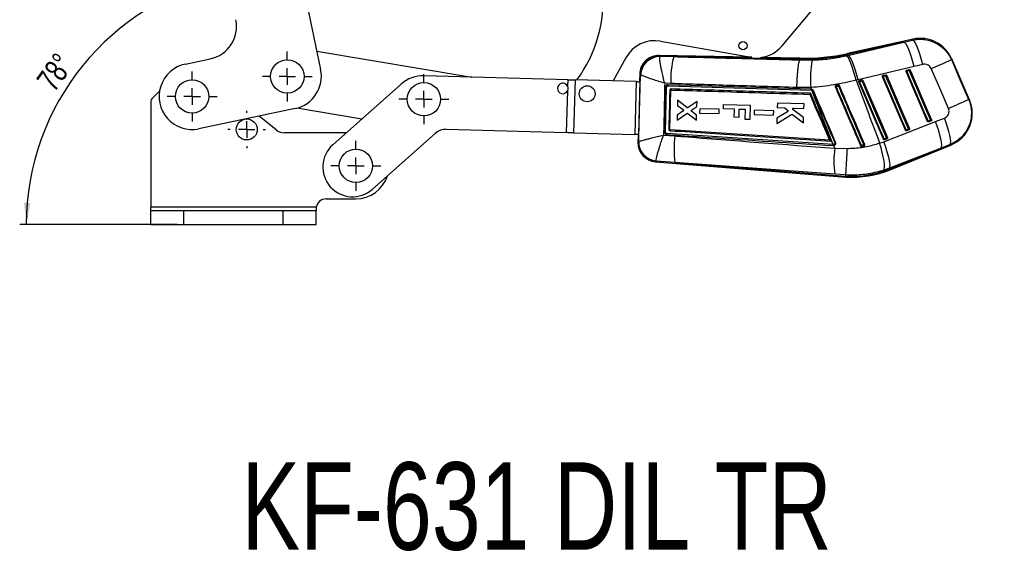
# Model space of a CAD drawing. Header units: millimetres. Extents: x 43 to 401, y 20 to 284.
# Tile 17 of 20: x 253 to 401, y 68 to 149. Entities that reach past the tile are written whole.
import ezdxf

# ---------------------------------------------------------------- set-up
doc = ezdxf.new("R2010")
doc.units = ezdxf.units.MM
doc.layers.add('FORMATO', color=179, linetype='Continuous')
doc.styles.add('SLDTEXTSTYLE0', font='TXT', dxfattribs={"width": 0.75})
doc.dimstyles.new('SLDDIMSTYLE5', dxfattribs={"dimtxt": 3.5, "dimasz": 3.302, "dimexe": 0, "dimexo": 0.0625, "dimgap": 0.875, "dimtad": 1, "dimdec": 4, "dimlfac": 2, "dimzin": 12, "dimdsep": 46, "dimtxsty": 'SLDTEXTSTYLE0', "dimsah": 1, "dimcen": 0.09, "dimadec": 0, "dimazin": 3, "dimtfac": 1, "dimtdec": 0, "dimtofl": 0, "dimtmove": 0, "dimatfit": 3, "dimfxl": 0, "dimfrac": 2, "dimtolj": 1, "dimtzin": 12, "dimarcsym": 0})

# ---------------------------------------------------------------- blocks, each defined once
blk = doc.blocks.new('_D_11')
at = {"layer": 'FORMATO'}
blk.add_line((276.43, 117.74), (252.61, 117.74), dxfattribs=at)
blk.add_arc((291.79, 117.74), 38.18, 101.8498, 180, dxfattribs=at)
for points in [[(283.95, 155.11), (280.63, 154.78), (280.88, 153.8)], [(253.61, 117.74), (254.26, 121.02), (253.25, 121.06)]]:
    blk.add_solid(points, dxfattribs=at)
at = {"layer": 'FORMATO', "insert": (254.98, 139.65), "char_height": 3.5, "attachment_point": 1, "rotation": 54.5287, "style": 'SLDTEXTSTYLE0'}
blk.add_mtext('78°', dxfattribs=at)
blk = doc.blocks.new('SW_CENTERMARKSYMBOL_8')
at = {"layer": 'FORMATO', "color": 0}
for p, q in [((0, 2.5), (0, 2.8375)), ((-2.5, 0), (-2.8375, 0)), ((0, 0), (-1.25, 0)), ((0, 0), (0, 1.25)), ((0, 0), (0, -1.25)), ((0, 0), (1.25, 0)), ((2.5, 0), (2.8375, 0)), ((0, -2.5), (0, -2.8375))]:
    blk.add_line(p, q, dxfattribs=at)
blk = doc.blocks.new('SW_CENTERMARKSYMBOL_9')
at = {"layer": 'FORMATO', "color": 0}
for p, q in [((0, 2.5), (0, 3.775)), ((-2.5, 0), (-3.775, 0)), ((0, 0), (-1.25, 0)), ((0, 0), (0, 1.25)), ((0, 0), (0, -1.25)), ((0, 0), (1.25, 0)), ((2.5, 0), (3.775, 0)), ((0, -2.5), (0, -3.775))]:
    blk.add_line(p, q, dxfattribs=at)
blk = doc.blocks.new('SW_CENTERMARKSYMBOL_10')
at = {"layer": 'FORMATO', "color": 0}
for p, q in [((0, 2.5), (0, 3.775)), ((-2.5, 0), (-3.775, 0)), ((0, 0), (-1.25, 0)), ((0, 0), (0, 1.25)), ((0, 0), (0, -1.25)), ((0, 0), (1.25, 0)), ((2.5, 0), (3.775, 0)), ((0, -2.5), (0, -3.775))]:
    blk.add_line(p, q, dxfattribs=at)
blk = doc.blocks.new('SW_CENTERMARKSYMBOL_11')
at = {"layer": 'FORMATO', "color": 0}
for p, q in [((0, 2.5), (0, 3.775)), ((-2.5, 0), (-3.775, 0)), ((0, 0), (-1.25, 0)), ((0, 0), (0, 1.25)), ((0, 0), (0, -1.25)), ((0, 0), (1.25, 0)), ((2.5, 0), (3.775, 0)), ((0, -2.5), (0, -3.775))]:
    blk.add_line(p, q, dxfattribs=at)
blk = doc.blocks.new('SW_CENTERMARKSYMBOL_12')
at = {"layer": 'FORMATO', "color": 0}
for p, q in [((0, 2.5), (0, 3.775)), ((-2.5, 0), (-3.775, 0)), ((0, 0), (-1.25, 0)), ((0, 0), (0, 1.25)), ((0, 0), (0, -1.25)), ((0, 0), (1.25, 0)), ((2.5, 0), (3.775, 0)), ((0, -2.5), (0, -3.775))]:
    blk.add_line(p, q, dxfattribs=at)

msp = doc.modelspace()

# ---------------------------------------------------------------- linework, layer by layer
at = {"color": 7, "linetype": 'Continuous', "lineweight": 25}
for p, q in [((289.3288, 183.050365), (298.107341, 141.21139)), ((367.860133, 144.773943), (373.432534, 151.4033)), ((349.497134, 145.489144), (363.160203, 143.067877)), ((387.647892, 145.792788), (377.746703, 143.612161)), ((386.271144, 145.350757), (377.775858, 143.479765)), ((377.804982, 143.347529), (386.271144, 145.350757)), ((386.271144, 145.350757), (387.594575, 145.665631)), ((297.528263, 143.971305), (320.973853, 140.056799)), ((344.245835, 142.97953), (342.310472, 139.468444)), ((363.160195, 143.067878), (349.28404, 143.329353)), ((349.389101, 143.20955), (349.37186, 143.15684)), ((349.389101, 143.20955), (351.471776, 143.152534)), ((370.541314, 142.793198), (351.471776, 143.152534)), ((363.270106, 143.04966), (363.160203, 143.067877)), ((370.544458, 142.928733), (364.71905, 143.038504)), ((377.542863, 143.286174), (377.804982, 143.347529)), ((377.775858, 143.479765), (377.804982, 143.347529)), ((277.653626, 142.028719), (281.42158, 142.819302)), ((370.537805, 142.64763), (370.537939, 142.647891)), ((370.541314, 142.793198), (370.537939, 142.647891)), ((370.537939, 142.647891), (372.406425, 142.638642)), ((387.810516, 141.661102), (379.344212, 139.654998)), ((389.13461, 141.974263), (387.810516, 141.661102)), ((396.178576, 136.637296), (393.511297, 142.794975)), ((335.456768, 139.657434), (313.729106, 140.256571)), ((346.337887, 140.516853), (346.310588, 139.526833)), ((346.462855, 140.390799), (346.452689, 140.40635)), ((386.514085, 132.010759), (383.027414, 140.119402)), ((383.100042, 140.316142), (383.133466, 140.327854)), ((383.133466, 140.327854), (383.485118, 140.405302)), ((383.14219, 140.16986), (383.493843, 140.247304)), ((389.842795, 133.365375), (386.600258, 140.90628)), ((386.672648, 141.102903), (386.706295, 141.114729)), ((386.706295, 141.114729), (387.057947, 141.192177)), ((386.715027, 140.95669), (387.066679, 141.034132)), ((299.945148, 129.824636), (310.270736, 138.996648)), ((335.456768, 139.657434), (335.429898, 138.682919)), ((336.556332, 139.627113), (336.335818, 131.630153)), ((345.818663, 139.371706), (336.556332, 139.627113)), ((345.818663, 139.371706), (345.598148, 131.374746)), ((346.374939, 139.525188), (346.145122, 131.190886)), ((346.368445, 139.356546), (346.147931, 131.359586)), ((346.370286, 139.356495), (346.368445, 139.356546)), ((346.369645, 139.376284), (346.369101, 139.356528)), ((346.369645, 139.376284), (346.37083, 139.376242)), ((351.034494, 139.082522), (350.112329, 139.113846)), ((350.242796, 131.748089), (350.40647, 138.522216)), ((350.646192, 138.908463), (350.626687, 138.908569)), ((372.275809, 138.228447), (350.646356, 138.908459)), ((350.655007, 138.75715), (372.284154, 138.080896)), ((372.19649, 138.472649), (370.093586, 138.486931)), ((372.293378, 138.227462), (372.19649, 138.472649)), ((375.997762, 138.804923), (375.963049, 138.794351)), ((379.344212, 139.654998), (379.046561, 139.585926)), ((383.185366, 130.656144), (379.454578, 139.332523)), ((379.52737, 139.529343), (379.560629, 139.540979)), ((379.560629, 139.540979), (379.912289, 139.618427)), ((379.569346, 139.383015), (379.920999, 139.46046)), ((273.740803, 137.910399), (272.732792, 136.929744)), ((335.409833, 137.955327), (335.236253, 131.660474)), ((350.87532, 132.174983), (351.015637, 138.041594)), ((351.07656, 138.107705), (351.086559, 138.108143)), ((372.293378, 138.227462), (372.275809, 138.228447)), ((372.284154, 138.080896), (372.357728, 138.064608)), ((272.430104, 136.212977), (272.430104, 120.364772)), ((352.070572, 136.550236), (352.049465, 135.782483)), ((352.049465, 135.782483), (352.879467, 135.135502)), ((353.472436, 135.443478), (352.070572, 136.550236)), ((355.001295, 136.37909), (353.636364, 135.438155)), ((354.214, 135.08501), (354.98059, 135.625685)), ((354.98059, 135.625685), (355.001295, 136.37909)), ((358.986954, 135.245362), (359.005878, 135.931816)), ((359.005878, 135.931816), (363.039503, 135.820589)), ((363.039503, 135.820589), (362.979645, 133.649882)), ((367.139304, 136.129134), (367.120432, 135.442679)), ((367.120432, 135.442679), (368.17752, 135.413445)), ((371.172877, 136.017517), (367.139304, 136.129134)), ((371.15402, 135.331114), (371.172877, 136.017517)), ((294.240624, 135.291213), (279.707086, 132.241825)), ((291.377138, 132.075398), (288.793815, 134.148378)), ((304.321932, 133.712445), (294.498684, 135.352548)), ((351.987215, 133.518323), (353.463443, 134.556848)), ((352.009157, 134.316409), (351.987215, 133.518323)), ((352.872925, 134.911813), (352.009157, 134.316409)), ((353.627401, 134.552877), (354.92334, 133.54268)), ((354.94362, 134.280615), (354.207302, 134.863318)), ((354.92334, 133.54268), (354.94362, 134.280615)), ((355.411748, 135.273261), (355.393702, 134.616942)), ((355.393702, 134.616942), (358.326899, 134.535844)), ((358.34493, 135.192116), (355.411748, 135.273261)), ((358.326899, 134.535844), (358.34493, 135.192116)), ((360.665145, 135.199086), (358.986954, 135.245362)), ((360.631461, 133.977506), (360.665145, 135.199086)), ((361.302736, 133.958996), (360.631461, 133.977506)), ((361.336427, 135.180576), (361.302736, 133.958996)), ((362.34075, 135.152882), (361.336427, 135.180576)), ((362.299824, 133.668628), (362.34075, 135.152882)), ((363.658639, 135.045858), (363.640594, 134.389545)), ((363.640594, 134.389545), (366.573753, 134.308434)), ((366.591784, 134.964705), (363.658639, 135.045858)), ((366.573753, 134.308434), (366.591784, 134.964705)), ((367.053734, 133.016297), (369.288916, 134.405145)), ((368.683765, 134.817933), (367.076138, 133.831316)), ((368.257823, 135.384802), (368.696275, 135.046167)), ((369.445013, 134.397896), (371.094035, 133.147811)), ((371.11556, 133.931136), (369.518066, 135.124856)), ((369.60485, 135.373967), (371.15402, 135.331114)), ((362.979645, 133.649882), (362.299824, 133.668628)), ((367.076138, 133.831316), (367.053734, 133.016297)), ((371.094035, 133.147811), (371.11556, 133.931136)), ((383.22326, 130.291732), (391.042071, 133.334503)), ((390.285315, 133.54915), (389.957683, 133.415827)), ((390.039588, 133.284334), (390.024917, 133.279247)), ((390.367212, 133.417661), (390.039588, 133.284334)), ((391.042071, 133.334503), (392.387154, 133.859451)), ((301.983509, 131.635272), (292.628854, 131.635272)), ((315.416266, 131.529364), (305.922134, 123.095917)), ((317.14545, 132.159325), (335.236253, 131.660474)), ((336.335818, 131.630153), (345.598148, 131.374746)), ((346.080778, 131.192791), (346.053841, 130.215869)), ((346.147931, 131.359586), (346.149771, 131.359535)), ((346.148586, 131.359568), (346.148042, 131.339856)), ((346.148042, 131.339856), (346.149227, 131.339834)), ((349.944713, 131.298212), (351.664299, 131.161921)), ((375.594365, 129.854471), (350.467461, 131.502142)), ((350.938821, 132.104853), (350.93906, 132.104837)), ((375.02362, 130.521913), (350.938821, 132.104853)), ((386.956567, 132.194571), (386.628935, 132.061247)), ((386.710862, 131.929716), (386.695946, 131.924559)), ((387.038486, 132.063043), (386.710862, 131.929716)), ((346.171653, 130.313008), (346.179156, 130.321873)), ((375.02362, 130.521913), (375.024157, 130.521878)), ((375.572617, 129.698265), (375.604118, 129.696199)), ((375.625717, 129.852345), (375.594365, 129.854471)), ((375.604118, 129.696199), (375.656458, 129.69664)), ((375.813211, 129.298147), (375.656458, 129.69664)), ((379.881801, 129.582815), (380.240957, 129.645766)), ((380.240957, 129.645766), (380.262578, 129.651522)), ((382.600623, 130.070954), (383.22326, 130.291732)), ((383.627827, 130.839982), (383.300195, 130.706657)), ((383.382136, 130.575099), (383.367056, 130.569894)), ((383.709768, 130.708426), (383.382136, 130.575099)), ((384.180809, 126.041587), (393.379743, 129.785076)), ((393.247696, 129.851501), (391.900929, 129.329642)), ((375.813211, 129.298147), (377.739089, 129.272895)), ((391.900929, 129.329642), (384.080218, 126.288773)), ((384.129705, 126.167157), (391.900929, 129.329642)), ((348.714525, 127.252617), (377.488965, 124.947831)), ((348.823743, 127.35933), (348.817261, 127.392478)), ((351.652744, 127.153274), (348.823743, 127.35933)), ((375.815237, 125.382284), (351.652744, 127.153274)), ((351.652744, 127.153274), (377.498607, 125.083063)), ((377.510721, 125.253183), (375.815237, 125.382284)), ((377.498607, 125.083063), (377.488965, 124.947831)), ((377.498607, 125.083063), (377.510721, 125.253099)), ((377.510721, 125.253099), (377.510721, 125.253183)), ((384.080218, 126.288773), (383.228066, 125.982727)), ((384.129705, 126.167157), (384.080218, 126.288773)), ((298.930105, 121.635272), (303.430105, 121.635272)), ((272.430104, 119.864772), (272.430104, 120.364772)), ((297.447766, 120.364772), (272.430104, 120.364772)), ((272.430104, 117.739772), (272.430104, 119.864772)), ((272.430104, 119.864772), (277.430105, 119.864772)), ((277.430105, 117.739772), (277.430105, 119.864772)), ((277.430105, 119.864772), (292.430105, 119.864772)), ((292.430105, 117.739772), (292.430105, 119.864772)), ((292.430105, 119.864772), (297.430105, 119.864772)), ((297.447766, 120.364772), (297.430105, 119.980597)), ((297.447766, 120.364772), (297.430105, 120.291596)), ((297.447766, 120.364772), (297.430105, 119.980597)), ((297.430105, 120.291596), (297.430105, 119.864772)), ((297.430105, 117.739772), (297.430105, 119.864772)), ((272.430104, 117.739772), (277.430105, 117.739772)), ((277.430105, 117.739772), (292.430105, 117.739772)), ((292.430105, 117.739772), (297.430105, 117.739772))]:
    msp.add_line(p, q, dxfattribs=at)
at = {"color": 8, "linetype": 'Continuous', "lineweight": 25}
for p, q in [((370.544458, 142.928733), (370.541314, 142.793198)), ((377.775858, 143.479765), (377.746703, 143.612161))]:
    msp.add_line(p, q, dxfattribs=at)
at = {"color": 7, "linetype": 'Continuous', "lineweight": 25, "flags": 128}
for points in [[(387.810516, 141.661102), (387.627008, 142.371804), (387.427407, 143.050356), (387.218328, 143.67429), (387.006687, 144.222948), (386.799502, 144.678162), (386.603618, 145.02486), (386.425535, 145.251559), (386.271144, 145.350757)], [(389.13461, 141.974263), (388.951058, 142.688706), (388.751256, 143.370522), (388.541872, 143.996905), (388.329925, 144.546904), (388.122501, 145.002123), (387.926529, 145.347338), (387.748571, 145.571001), (387.594575, 145.665631)], [(379.046561, 139.585926), (378.869528, 140.297743), (378.676208, 140.977509), (378.473008, 141.602743), (378.266642, 142.152768), (378.063927, 142.609393), (377.871575, 142.957515), (377.69595, 143.185624), (377.542863, 143.286174)], [(379.344212, 139.654998), (379.160712, 140.366109), (378.961111, 141.045124), (378.752033, 141.669535), (378.540391, 142.218651), (378.333206, 142.67427), (378.137352, 143.021294), (377.959306, 143.24822), (377.804982, 143.347529)], [(393.448921, 142.692846), (394.743057, 139.709697), (396.059351, 136.675419)], [(386.628935, 132.061247), (386.508653, 132.340975), (386.02751, 133.459886), (384.102965, 137.935531), (383.14219, 140.16986)], [(383.493843, 140.247304), (383.614125, 139.967577), (384.095261, 138.848665), (386.019821, 134.37302), (386.956567, 132.194571)], [(383.656124, 140.316197), (383.776406, 140.036468), (384.257535, 138.917553), (386.182057, 134.441892), (387.118781, 132.26344)], [(389.957683, 133.415827), (389.837394, 133.695555), (389.35625, 134.814466), (387.431676, 139.290111), (386.715027, 140.95669)], [(387.066679, 141.034132), (387.186969, 140.754405), (387.668113, 139.635493), (389.592694, 135.15985), (390.285315, 133.54915)], [(387.22896, 141.103065), (387.349243, 140.823336), (387.830379, 139.704419), (389.754908, 135.228752), (390.447507, 133.618048)], [(393.008748, 135.325863), (391.694675, 138.361025), (390.402729, 141.34505)], [(335.456768, 139.657434), (335.595774, 139.653601), (335.734627, 139.649772), (335.873185, 139.645951), (336.011296, 139.642143), (336.148812, 139.638351), (336.28559, 139.63458), (336.421477, 139.630832), (336.556332, 139.627113)], [(345.818663, 139.371706), (345.886091, 139.369847), (345.954033, 139.367973), (346.022422, 139.366088), (346.091179, 139.364192), (346.160235, 139.362288), (346.229514, 139.360377), (346.298943, 139.358463), (346.368445, 139.356546)], [(346.31061, 139.527525), (346.317889, 139.527261), (346.339336, 139.526482), (346.374939, 139.525188)], [(383.300195, 130.706657), (383.179913, 130.986385), (382.698784, 132.105296), (380.774247, 136.58094), (379.569346, 139.383015)], [(379.920999, 139.46046), (380.041288, 139.180732), (380.522417, 138.061821), (382.446954, 133.586177), (383.627827, 130.839982)], [(380.083287, 139.529324), (380.20357, 139.249597), (380.684698, 138.130683), (382.609206, 133.655028), (383.790063, 130.908829)], [(391.900929, 129.329642), (391.972969, 129.502946), (391.990366, 129.798531), (391.952532, 130.206279), (391.860755, 130.712235), (391.718174, 131.299085), (391.529674, 131.946744), (391.301709, 132.633046), (391.042071, 133.334503)], [(393.247696, 129.851501), (393.32209, 130.0205), (393.341119, 130.313378), (393.304127, 130.72), (393.212388, 131.226295), (393.069076, 131.814742), (392.879153, 132.464977), (392.649191, 133.154501), (392.387154, 133.859451)], [(336.335818, 131.630153), (336.200962, 131.633872), (336.065075, 131.637619), (335.928297, 131.641391), (335.790782, 131.645183), (335.65267, 131.648991), (335.514112, 131.652812), (335.375259, 131.656641), (335.236253, 131.660474)], [(346.147931, 131.359586), (346.078428, 131.361502), (346.009, 131.363417), (345.93972, 131.365327), (345.870665, 131.367231), (345.801907, 131.369127), (345.733518, 131.371013), (345.665576, 131.372887), (345.598148, 131.374746)], [(346.145122, 131.190886), (346.1095, 131.191557), (346.088046, 131.191962), (346.08076, 131.192099)], [(383.228066, 125.982727), (383.310864, 126.152934), (383.345867, 126.450143), (383.331852, 126.864046), (383.26932, 127.380285), (383.160437, 127.980954), (383.008974, 128.645217), (382.820184, 129.350033), (382.600623, 130.070954)], [(384.080218, 126.288773), (384.152422, 126.462054), (384.170028, 126.757515), (384.132432, 127.165054), (384.040917, 127.670734), (383.898611, 128.257262), (383.710387, 128.904582), (383.482674, 129.590558), (383.22326, 130.291732)]]:
    msp.add_lwpolyline(points, dxfattribs=at)
at = {"color": 8, "linetype": 'Continuous', "lineweight": 25, "flags": 128}
for points in [[(387.594575, 145.665631), (387.641916, 145.778551), (387.647892, 145.792788)], [(349.28404, 143.329353), (349.295872, 143.315857), (349.389101, 143.20955)], [(393.511297, 142.794975), (393.504339, 142.783583), (393.448921, 142.692846)], [(346.452689, 140.40635), (346.350821, 140.504405), (346.337887, 140.516853)], [(396.059351, 136.675419), (396.165753, 136.641396), (396.178576, 136.637296)], [(346.053841, 130.215869), (346.067118, 130.226818), (346.171653, 130.313008)], [(393.379743, 129.785076), (393.365624, 129.792177), (393.247696, 129.851501)], [(348.823743, 127.35933), (348.726834, 127.264645), (348.714525, 127.252617)], [(384.129705, 126.167157), (384.152057, 126.112239), (384.168024, 126.072994), (384.177612, 126.04944), (384.180809, 126.041587)]]:
    msp.add_lwpolyline(points, dxfattribs=at)
at = {"color": 7, "linetype": 'Continuous', "lineweight": 25}
for centre, radius in [((361.944955, 144.806605), 0.625), ((293.067091, 140.153858), 2.525), ((278.680356, 137.135272), 2.525), ((313.711587, 136.705705), 2.525), ((338.391144, 137.536925), 1.2), ((286.930105, 132.135272), 1.5875), ((303.430105, 126.635272), 2.525)]:
    msp.add_circle(centre, radius, dxfattribs=at)
for centre, radius, start, end in [((320.785291, 151.547061), 20, 323.38839845, 4.89971175), ((280.39485, 147.712749), 5, 281.84975441, 11.84975441), ((388.761273, 140.737442), 5.1765, 23.13772762, 102.7146991), ((348.624665, 140.565852), 5, 79.95080118, 151.13577245), ((364.032671, 147.991168), 5, 276.61350956, 319.95080118), ((349.229539, 140.437116), 2.89275, 88.55979294, 178.91293187), ((349.356518, 140.304104), 2.905629, 89.35749729, 177.98340306), ((349.374846, 140.241), 2.915841, 90.05867384, 177.05518944), ((365.298674, 139.608476), 14.273873, 165.62365973, 182.11167344), ((371.362483, 172.599843), 29.817954, 268.42190237, 282.42047695), ((371.362483, 172.599843), 29.682384, 268.42003159, 282.42047695), ((278.680356, 137.135272), 5, 101.84975441, 281.84975441), ((386.466776, 139.841819), 14.335818, 168.74982208, 185.48049774), ((334.272508, 272.322851), 142.498373, 293.19743667, 294.53681336), ((293.213894, 140.18466), 5, 281.84975441, 11.84975441), ((313.591283, 135.258471), 5, 88.42047695, 131.61404203), ((384.81035, 136.219558), 4.288082, 112.89368498, 114.56899715), ((383.394893, 140.263053), 0.269339, 166.07834756, 200.24311522), ((383.746684, 140.340506), 0.269472, 166.08651949, 200.23479455), ((387.419627, 131.225454), 9.838982, 112.48920681, 113.51587072), ((388.461452, 136.824716), 4.48589, 112.91189892, 114.51299608), ((386.967975, 141.049927), 0.269584, 166.09114481, 200.23391935), ((387.319771, 141.127379), 0.269723, 166.0994574, 200.22538359), ((391.196763, 131.536602), 10.356672, 112.52680265, 113.50223289), ((334.70771, 138.338761), 0.8, 25.48012601, 331.36082789), ((392.283815, 100.698609), 41.292456, 113.19969939, 113.39999044), ((376.78684, 138.827511), 0.789402, 181.63969179, 192.84244015), ((376.984193, 138.862158), 0.631655, 179.47169336, 193.52934348), ((388.728543, 110.047883), 31.216989, 113.02434596, 113.32145771), ((381.196334, 135.529115), 4.183256, 112.88784932, 114.60523427), ((379.822045, 139.476182), 0.269327, 166.07879114, 200.23847344), ((380.173581, 139.55361), 0.269211, 166.06819009, 200.24357462), ((383.716321, 130.741963), 9.508768, 112.46208728, 113.52438105), ((273.430105, 136.212977), 1, 134.21184298, 180), ((371.848722, 138.130282), 0.438223, 353.52923337, 12.94450823), ((371.886616, 138.303423), 0.528185, 333.11874957, 348.70037464), ((370.277445, 143.128864), 5.614123, 292.9213149, 294.33744056), ((336.625692, 266.899592), 143.145713, 293.19649902, 294.53171801), ((391.428552, 134.579762), 5.1765, 291.9406474, 23.74385428), ((391.723975, 129.237682), 4.536153, 112.91599203, 114.50094352), ((390.199456, 133.475167), 0.248948, 193.78995929, 230.04578772), ((394.394507, 124.101116), 10.302951, 112.52547474, 113.50545785), ((390.527082, 133.608484), 0.248941, 193.78888726, 230.04395724), ((292.628854, 133.635272), 2, 231.25480857, 270), ((317.076539, 129.660275), 2.5, 88.42047695, 131.61404203), ((350.693555, 128.56157), 3.617981, 87.12028784, 89.34418759), ((367.705577, 129.111338), 16.171811, 172.71529574, 186.95436849), ((388.307361, 128.087239), 4.313913, 112.89681348, 114.56315693), ((386.870824, 132.120632), 0.249071, 193.79359856, 230.04147694), ((390.888165, 123.159503), 9.853422, 112.49145605, 113.51620156), ((387.198479, 132.253966), 0.249097, 193.7945573, 230.03705891), ((302.933641, 126.460276), 4.5, 131.61404203, 311.61404203), ((348.94549, 130.136132), 2.89275, 178.02423754, 265.77376345), ((349.076142, 130.253444), 2.9051, 178.82516436, 265.01577963), ((349.091862, 130.292361), 2.912856, 179.41948172, 264.59057635), ((375.033144, 129.852992), 0.561222, 343.99652109, 0.15098401), ((375.057661, 129.851356), 0.568057, 344.14905074, 0.09969925), ((373.066081, 136.635451), 7.061751, 292.98744563, 294.13278189), ((387.174232, 112.590109), 18.639391, 113.14577977, 113.58109736), ((380.400907, 129.781256), 0.555742, 185.37753838, 200.92060047), ((388.276205, 111.093573), 20.366484, 112.89730651, 113.35971498), ((380.662179, 129.840371), 0.464003, 186.14632951, 204.796936), ((384.9349, 126.834776), 4.202823, 112.88943347, 114.59968375), ((383.542287, 130.766148), 0.249294, 193.80615074, 230.02787813), ((387.431388, 122.102646), 9.529328, 112.46491679, 113.52458973), ((383.869759, 130.899376), 0.249116, 193.79341544, 230.04147805), ((391.080674, 127.348117), 15.391493, 172.72132884, 187.33797518), ((303.430105, 126.635272), 5, 270, 342.27214028), ((378.439617, 140.1495), 15.231366, 266.42349955, 292.1437796), ((378.439617, 140.1495), 15.095796, 266.42608444, 292.1437796), ((298.930105, 120.135272), 1.5, 90, 171.19917881)]:
    msp.add_arc(centre, radius, start, end, dxfattribs=at)
for centre, major_axis, start_param, end_param in [((381.914981, 138.234021), (35.604344, -1.294339), 3.1419280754, 3.2017721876), ((381.702311, 130.521558), (35.621568, -0.669706), 3.0814131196, 3.1412572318)]:
    msp.add_ellipse(centre, major_axis=major_axis, ratio=0.0699241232, start_param=start_param, end_param=end_param, dxfattribs=at)
for points, knots in [([(387.594575, 145.665631), (387.843062, 145.70933), (388.388926, 145.805327), (389.249608, 145.782655), (390.223896, 145.598276), (391.127751, 145.226095), (391.922243, 144.700766), (392.54438, 144.123162), (393.071385, 143.453326), (393.323076, 142.946339), (393.448921, 142.692846)], [0, 0, 0, 0, 0.10631039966, 0.23353786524, 0.36076327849, 0.52336061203, 0.64234947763, 0.76133710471, 0.88066844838, 1, 1, 1, 1]), ([(350.112329, 139.113846), (350.111554, 139.116843), (350.025448, 139.449817), (349.865261, 140.098576), (349.675028, 140.945039), (349.535047, 141.641187), (349.425219, 142.271394), (349.348788, 142.857881), (349.363948, 143.054314), (349.37186, 143.15684)], [0, 0, 0, 0, 0.0016056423, 0.1784028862, 0.3460544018, 0.4791464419, 0.6122077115, 0.7975951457, 1, 1, 1, 1]), ([(351.471776, 143.152534), (354.471499, 143.072802), (360.826208, 142.903895), (367.182161, 142.736177), (370.537805, 142.64763)], [0, 0, 0, 0, 0.4720471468, 1, 1, 1, 1]), ([(372.406425, 142.638642), (372.832176, 142.655738), (373.683644, 142.689928), (374.974116, 142.822738), (376.268076, 143.013301), (377.117937, 143.195217), (377.542863, 143.286174)], [0, 0, 0, 0, 0.2460098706, 0.4920007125, 0.7460031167, 1, 1, 1, 1]), ([(370.093586, 138.486931), (370.094544, 138.520594), (370.100887, 138.743462), (370.117167, 139.195002), (370.148486, 139.827188), (370.190019, 140.463262), (370.238929, 141.045513), (370.293579, 141.55973), (370.352626, 141.988926), (370.414186, 142.321768), (370.47681, 142.55532), (370.517473, 142.61686), (370.537805, 142.64763)], [0, 0, 0, 0, 0.0164560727, 0.10894751, 0.2203300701, 0.3317127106, 0.4430941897, 0.5544757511, 0.6658567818, 0.7772379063, 0.8886189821, 1, 1, 1, 1]), ([(390.402729, 141.34505), (390.344988, 141.452815), (390.286978, 141.561082), (390.122688, 141.739418), (389.95694, 141.868404), (389.644513, 141.991865), (389.370294, 142.019093), (389.188597, 141.984532), (389.13461, 141.974263)], [0, 0, 0, 0, 0.2351543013, 0.2362469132, 0.4723324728, 0.6352463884, 0.8916228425, 1, 1, 1, 1]), ([(346.179156, 130.321873), (346.226254, 131.998852), (346.320517, 135.355194), (346.415387, 138.711469), (346.462855, 140.390799)], [0, 0, 0, 0, 0.4996449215, 1, 1, 1, 1]), ([(350.112329, 139.113846), (350.109391, 139.114784), (349.782797, 139.219014), (349.154004, 139.422243), (348.353418, 139.688213), (347.712093, 139.907579), (347.149088, 140.106842), (346.651906, 140.293312), (346.527688, 140.357367), (346.462855, 140.390799)], [0, 0, 0, 0, 0.0016049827, 0.1784083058, 0.3460599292, 0.4791535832, 0.6122174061, 0.7976051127, 1, 1, 1, 1]), ([(383.027414, 140.119402), (383.022247, 140.135582), (383.011912, 140.167938), (383.017597, 140.219513), (383.038673, 140.266098), (383.068794, 140.298529), (383.091801, 140.311497), (383.100042, 140.316142)], [0, 0, 0, 0, 0.2175572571, 0.4350704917, 0.6539437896, 0.8760375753, 1, 1, 1, 1]), ([(383.485118, 140.405302), (383.490044, 140.406225), (383.511467, 140.410239), (383.551014, 140.407736), (383.59842, 140.38788), (383.635317, 140.355738), (383.649709, 140.328387), (383.656124, 140.316197)], [0, 0, 0, 0, 0.0727852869, 0.3165287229, 0.5602981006, 0.8040263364, 1, 1, 1, 1]), ([(386.600258, 140.90628), (386.595088, 140.92246), (386.584747, 140.954815), (386.590432, 141.006394), (386.611518, 141.052976), (386.641575, 141.085341), (386.664489, 141.098292), (386.672648, 141.102903)], [0, 0, 0, 0, 0.2178074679, 0.435567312, 0.6547083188, 0.8770626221, 1, 1, 1, 1]), ([(387.057947, 141.192177), (387.062787, 141.193086), (387.084119, 141.197094), (387.123577, 141.194673), (387.171014, 141.174899), (387.208049, 141.142768), (387.222497, 141.115336), (387.22896, 141.103065)], [0, 0, 0, 0, 0.0715135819, 0.3152304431, 0.5589695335, 0.8027100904, 1, 1, 1, 1]), ([(335.409833, 137.955327), (335.443978, 138.023108), (335.501168, 138.136634), (335.549133, 138.313959), (335.507536, 138.493384), (335.458944, 138.61201), (335.429898, 138.682919)], [0, 0, 0, 0, 0.2971096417, 0.4976313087, 0.6997047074, 1, 1, 1, 1]), ([(350.112329, 139.113846), (350.085303, 137.817659), (350.030983, 135.212424), (349.973564, 132.607236), (349.944713, 131.298212)], [0, 0, 0, 0, 0.4975314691, 1, 1, 1, 1]), ([(350.241499, 138.524995), (350.239424, 138.437112), (350.227761, 137.943353), (350.174199, 135.685245), (350.121871, 133.515024), (350.07933, 131.75068)], [0, 0, 0, 0, 0.0389185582, 0.218660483, 1, 1, 1, 1]), ([(350.626687, 138.908569), (350.58253, 138.903343), (350.494221, 138.892893), (350.377694, 138.822499), (350.290723, 138.720586), (350.248534, 138.614656), (350.243293, 138.547789), (350.241507, 138.524995)], [0, 0, 0, 0, 0.2215881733, 0.4431549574, 0.6645590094, 0.8856483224, 1, 1, 1, 1]), ([(350.241507, 138.524974), (350.242248, 138.525017), (350.244318, 138.525137), (350.252833, 138.525185), (350.26849, 138.525064), (350.289572, 138.524762), (350.315062, 138.524301), (350.343893, 138.523703), (350.374872, 138.522999), (350.395942, 138.522477), (350.406478, 138.522216)], [0, 0, 0, 0, 0.07377592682, 0.20609254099, 0.33841008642, 0.47072925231, 0.60302774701, 0.73534572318, 0.86767316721, 1, 1, 1, 1]), ([(350.406478, 138.522216), (350.408299, 138.540943), (350.412755, 138.586753), (350.44488, 138.6545), (350.502088, 138.713767), (350.575362, 138.751976), (350.628852, 138.755451), (350.655007, 138.75715)], [0, 0, 0, 0, 0.1483072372, 0.3627923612, 0.5777581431, 0.7935368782, 1, 1, 1, 1]), ([(350.655156, 138.757145), (350.65553, 138.776966), (350.656278, 138.816608), (350.654644, 138.86654), (350.651251, 138.901509), (350.647889, 138.906145), (350.646207, 138.908463)], [0, 0, 0, 0, 0.2499988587, 0.4999995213, 0.7500013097, 1, 1, 1, 1]), ([(370.093586, 138.486931), (366.742301, 138.586539), (360.388369, 138.775393), (354.036274, 138.98396), (351.034494, 139.082522)], [0, 0, 0, 0, 0.5274347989, 1, 1, 1, 1]), ([(379.046561, 139.585926), (378.494753, 139.45501), (377.391129, 139.193176), (375.68539, 138.881763), (373.950955, 138.629977), (372.781319, 138.525092), (372.19649, 138.472649)], [0, 0, 0, 0, 0.2468872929, 0.4937779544, 0.7468840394, 1, 1, 1, 1]), ([(375.963049, 138.794351), (375.948057, 138.785896), (375.918071, 138.768984), (375.886907, 138.726498), (375.871016, 138.677198), (375.871663, 138.631211), (375.881011, 138.605032), (375.88461, 138.594954)], [0, 0, 0, 0, 0.2163451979, 0.4326965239, 0.6488905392, 0.8648375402, 1, 1, 1, 1]), ([(375.88461, 138.594954), (376.214231, 137.8277), (376.873473, 136.293193), (378.15113, 133.319208), (379.09918, 131.112485), (379.717605, 129.673013)], [0, 0, 0, 0, 0.257988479, 0.515976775, 1, 1, 1, 1]), ([(376.352566, 138.867983), (376.254902, 138.850625), (376.136661, 138.82961), (376.018351, 138.808582), (375.997762, 138.804923)], [0, 0, 0, 0, 0.8259732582, 1, 1, 1, 1]), ([(376.017185, 138.65205), (376.067309, 138.660905), (376.184973, 138.681691), (376.302567, 138.702463), (376.370067, 138.714387)], [0, 0, 0, 0, 0.4259969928, 1, 1, 1, 1]), ([(379.847611, 129.729173), (379.204376, 131.227552), (378.11789, 133.75846), (376.841081, 136.732753), (376.207515, 138.20867), (376.017185, 138.65205)], [0, 0, 0, 0, 0.5037779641, 0.8509299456, 1, 1, 1, 1]), ([(376.518885, 138.778087), (376.511126, 138.792348), (376.495155, 138.821702), (376.454493, 138.853433), (376.40576, 138.870949), (376.370373, 138.871089), (376.353094, 138.868075), (376.352566, 138.867983)], [0, 0, 0, 0, 0.23761411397, 0.48908834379, 0.74056458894, 0.99206066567, 1, 1, 1, 1]), ([(376.370067, 138.714387), (377.013029, 137.216596), (378.09907, 134.686646), (379.376008, 131.712088), (380.009971, 130.235313), (380.200843, 129.790691)], [0, 0, 0, 0, 0.5035308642, 0.8505246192, 1, 1, 1, 1]), ([(380.352, 129.855254), (380.312649, 129.946859), (380.11305, 130.411501), (379.272426, 132.368269), (378.034087, 135.250947), (376.955986, 137.760587), (376.518885, 138.778087)], [0, 0, 0, 0, 0.0307991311, 0.156219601, 0.6579007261, 1, 1, 1, 1]), ([(379.046561, 139.585926), (379.584415, 138.143694), (380.767454, 134.971422), (381.953692, 131.800344), (382.600623, 130.070954)], [0, 0, 0, 0, 0.4546367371, 1, 1, 1, 1]), ([(379.454578, 139.332523), (379.449411, 139.348703), (379.439079, 139.381058), (379.444748, 139.432637), (379.465839, 139.479217), (379.495999, 139.511696), (379.519071, 139.524675), (379.52737, 139.529343)], [0, 0, 0, 0, 0.2173837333, 0.4347220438, 0.6534298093, 0.8753405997, 1, 1, 1, 1]), ([(379.912289, 139.618427), (379.917274, 139.619359), (379.938758, 139.623376), (379.978365, 139.62082), (380.025744, 139.600903), (380.062556, 139.568761), (380.076907, 139.541461), (380.083287, 139.529324)], [0, 0, 0, 0, 0.0736566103, 0.31741935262, 0.56116584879, 0.80491554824, 1, 1, 1, 1]), ([(350.876699, 138.046135), (350.874245, 137.944668), (350.861976, 137.437333), (350.814714, 135.481734), (350.76994, 133.627588), (350.734966, 132.179315)], [0, 0, 0, 0, 0.0518855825, 0.2594277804, 1, 1, 1, 1]), ([(351.104329, 138.261285), (351.088694, 138.260757), (351.048237, 138.259388), (350.985762, 138.235548), (350.927788, 138.187686), (350.886643, 138.122205), (350.880048, 138.071759), (350.876699, 138.046135)], [0, 0, 0, 0, 0.1353048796, 0.3501181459, 0.5645932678, 0.7788418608, 1, 1, 1, 1]), ([(350.876699, 138.046135), (350.895288, 138.045661), (350.932466, 138.044713), (350.977986, 138.043338), (351.009538, 138.042194), (351.013604, 138.041794), (351.015637, 138.041594)], [0, 0, 0, 0, 0.2500080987, 0.4999922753, 0.7499980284, 1, 1, 1, 1]), ([(351.015644, 138.041594), (351.016722, 138.049376), (351.018876, 138.064941), (351.031636, 138.085255), (351.049801, 138.100271), (351.066057, 138.106271), (351.075133, 138.10751), (351.07656, 138.107705)], [0, 0, 0, 0, 0.2392507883, 0.4785146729, 0.7173648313, 0.955536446, 1, 1, 1, 1]), ([(351.104329, 138.261285), (351.103525, 138.241218), (351.101918, 138.201084), (351.097296, 138.150372), (351.091877, 138.115322), (351.088312, 138.110511), (351.086559, 138.108143)], [0, 0, 0, 0, 0.2519891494, 0.5039773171, 0.7559667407, 1, 1, 1, 1]), ([(351.086559, 138.108143), (351.145453, 138.106283), (351.608609, 138.091656), (353.688832, 138.025975), (360.616081, 137.807517), (367.139873, 137.603052), (372.046324, 137.449276)], [0, 0, 0, 0, 0.0084306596, 0.066300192, 0.2977777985, 1, 1, 1, 1]), ([(372.160288, 137.602913), (368.630149, 137.713086), (361.610956, 137.932149), (354.592845, 138.152002), (351.104329, 138.261285)], [0, 0, 0, 0, 0.5029266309, 1, 1, 1, 1]), ([(372.160288, 137.602913), (372.159943, 137.602405), (372.157652, 137.599032), (372.143664, 137.578431), (372.119332, 137.54336), (372.089815, 137.502298), (372.06742, 137.472601), (372.052087, 137.453793), (372.048161, 137.450716), (372.046324, 137.449276)], [0, 0, 0, 0, 0.00709898, 0.0471025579, 0.2872260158, 0.4949001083, 0.6762619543, 0.8485475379, 1, 1, 1, 1]), ([(372.046324, 137.449276), (372.067404, 137.400226), (372.248789, 136.978172), (373.071424, 135.064115), (374.042768, 132.804041), (374.853824, 130.916975), (375.02362, 130.521913)], [0, 0, 0, 0, 0.0212418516, 0.1827761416, 0.8289122, 1, 1, 1, 1]), ([(375.273237, 130.358136), (374.744287, 131.589114), (373.706599, 134.004028), (372.668988, 136.418965), (372.160288, 137.602913)], [0, 0, 0, 0, 0.5097398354, 1, 1, 1, 1]), ([(372.59108, 138.013645), (372.571751, 138.048729), (372.533093, 138.118895), (372.435276, 138.192068), (372.350472, 138.221493), (372.302226, 138.226537), (372.293378, 138.227462)], [0, 0, 0, 0, 0.309931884, 0.6198409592, 0.9302773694, 1, 1, 1, 1]), ([(372.357728, 138.064608), (372.363089, 138.062109), (372.388893, 138.050081), (372.430946, 138.018014), (372.452949, 137.978033), (372.463959, 137.958029)], [0, 0, 0, 0, 0.115853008, 0.5576136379, 1, 1, 1, 1]), ([(375.594365, 129.854471), (375.193434, 130.873232), (374.116158, 133.610578), (373.035928, 136.346756), (372.357728, 138.064608)], [0, 0, 0, 0, 0.3721708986, 1, 1, 1, 1]), ([(372.463959, 137.958029), (373.023931, 136.654099), (374.143875, 134.046237), (375.263893, 131.438393), (375.823902, 130.13447)], [0, 0, 0, 0, 0.4999998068, 1, 1, 1, 1]), ([(375.953296, 130.190894), (375.392914, 131.494683), (374.272148, 134.102261), (373.151437, 136.70985), (372.59108, 138.013645)], [0, 0, 0, 0, 0.4999997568, 1, 1, 1, 1]), ([(353.636364, 135.438155), (353.622632, 135.430587), (353.59517, 135.415452), (353.547546, 135.411886), (353.504935, 135.421648), (353.482184, 135.436931), (353.472436, 135.443478)], [0, 0, 0, 0, 0.2663732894, 0.5327240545, 0.7998045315, 1, 1, 1, 1]), ([(396.059351, 136.675419), (396.10022, 136.574709), (396.24846, 136.209413), (396.418731, 135.547298), (396.499712, 134.696268), (396.436246, 133.848351), (396.231078, 132.990579), (395.873959, 132.168884), (395.370814, 131.413648), (394.762995, 130.770441), (394.054131, 130.229419), (393.516508, 129.977474), (393.247696, 129.851501)], [0, 0, 0, 0, 0.0397525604, 0.1441913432, 0.2486298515, 0.3511386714, 0.453647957, 0.5697089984, 0.6766522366, 0.7835970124, 0.891798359, 1, 1, 1, 1]), ([(352.926852, 134.987322), (352.921047, 134.972411), (352.909458, 134.942644), (352.885088, 134.922077), (352.872925, 134.911813)], [0, 0, 0, 0, 0.5009270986, 1, 1, 1, 1]), ([(352.879467, 135.135502), (352.890825, 135.124517), (352.913544, 135.102547), (352.931206, 135.057743), (352.934055, 135.017884), (352.928661, 134.994995), (352.926852, 134.987322)], [0, 0, 0, 0, 0.2858730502, 0.5717879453, 0.8564459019, 1, 1, 1, 1]), ([(353.463443, 134.556848), (353.477061, 134.564534), (353.504296, 134.579905), (353.551753, 134.583941), (353.594526, 134.574605), (353.617482, 134.559433), (353.627401, 134.552877)], [0, 0, 0, 0, 0.2655554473, 0.5310971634, 0.79738938, 1, 1, 1, 1]), ([(354.207302, 134.863321), (354.196108, 134.874546), (354.173502, 134.897214), (354.156374, 134.942941), (354.154794, 134.978161), (354.158025, 134.996453), (354.158515, 134.999233)], [0, 0, 0, 0, 0.3123890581, 0.6308673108, 0.943912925, 1, 1, 1, 1]), ([(354.158515, 134.999233), (354.163219, 135.01439), (354.172625, 135.044702), (354.196322, 135.071623), (354.211416, 135.083053), (354.214, 135.08501)], [0, 0, 0, 0, 0.4532263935, 0.9063997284, 1, 1, 1, 1]), ([(368.17752, 135.413445), (368.193085, 135.411653), (368.22212, 135.40831), (368.246508, 135.392252), (368.257823, 135.384802)], [0, 0, 0, 0, 0.5360742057, 1, 1, 1, 1]), ([(368.739093, 134.883387), (368.731756, 134.86922), (368.718229, 134.843104), (368.694584, 134.825834), (368.683765, 134.817933)], [0, 0, 0, 0, 0.5424403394, 1, 1, 1, 1]), ([(368.696275, 135.046167), (368.70767, 135.035237), (368.730461, 135.013374), (368.748251, 134.968727), (368.751878, 134.923479), (368.743104, 134.895964), (368.739093, 134.883387)], [0, 0, 0, 0, 0.2607460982, 0.5215261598, 0.7812880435, 1, 1, 1, 1]), ([(369.288916, 134.405145), (369.302981, 134.412044), (369.331107, 134.425842), (369.378855, 134.427151), (369.417791, 134.416147), (369.437887, 134.402674), (369.445013, 134.397896)], [0, 0, 0, 0, 0.28155607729, 0.56304931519, 0.84504857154, 1, 1, 1, 1]), ([(369.518066, 135.124856), (369.506526, 135.135408), (369.483444, 135.156513), (369.464752, 135.200314), (369.460452, 135.242308), (369.466691, 135.267437), (369.469198, 135.277534)], [0, 0, 0, 0, 0.27283349, 0.5456880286, 0.8174452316, 1, 1, 1, 1]), ([(369.469198, 135.277534), (369.47537, 135.29191), (369.487714, 135.320661), (369.522986, 135.352647), (369.56352, 135.371648), (369.591985, 135.373245), (369.60485, 135.373967)], [0, 0, 0, 0, 0.2609502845, 0.521890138, 0.783896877, 1, 1, 1, 1]), ([(392.387154, 133.859451), (392.389996, 133.860572), (392.509806, 133.907822), (392.73225, 134.042741), (392.939702, 134.296001), (393.06907, 134.585345), (393.119742, 134.898859), (393.073151, 135.168513), (393.017661, 135.304087), (393.008748, 135.325863)], [0, 0, 0, 0, 0.0052145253, 0.2197868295, 0.4346503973, 0.5507179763, 0.7539110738, 0.9604727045, 1, 1, 1, 1]), ([(390.024917, 133.279247), (390.007829, 133.276095), (389.973648, 133.269791), (389.921986, 133.282788), (389.87794, 133.311023), (389.853514, 133.342164), (389.844578, 133.361515), (389.842795, 133.365375)], [0, 0, 0, 0, 0.2374790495, 0.4749990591, 0.7104272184, 0.9422358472, 1, 1, 1, 1]), ([(390.447507, 133.618048), (390.44875, 133.614989), (390.45641, 133.596146), (390.462878, 133.558484), (390.454824, 133.507264), (390.430272, 133.461981), (390.398401, 133.432357), (390.375204, 133.421427), (390.367212, 133.417661)], [0, 0, 0, 0, 0.0410631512, 0.252956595, 0.4648531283, 0.6767546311, 0.8886378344, 1, 1, 1, 1]), ([(346.179156, 130.321873), (346.246094, 130.344292), (346.38194, 130.389789), (346.933701, 130.538573), (347.551697, 130.699321), (348.199319, 130.864564), (348.997712, 131.064887), (349.61966, 131.218547), (349.941713, 131.297476), (349.944713, 131.298212)], [0, 0, 0, 0, 0.2029401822, 0.4118517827, 0.5398719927, 0.6679178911, 0.8290145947, 0.9984071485, 1, 1, 1, 1]), ([(348.817261, 127.392478), (348.821147, 127.484917), (348.829034, 127.672515), (348.976063, 128.270767), (349.159479, 128.914114), (349.361891, 129.573726), (349.622178, 130.371555), (349.832739, 130.981966), (349.94368, 131.295294), (349.944713, 131.298212)], [0, 0, 0, 0, 0.2029404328, 0.4118525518, 0.5398733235, 0.6679186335, 0.8290151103, 0.9984075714, 1, 1, 1, 1]), ([(350.07933, 131.750661), (350.080081, 131.750695), (350.08206, 131.750783), (350.090655, 131.750792), (350.106114, 131.750651), (350.126939, 131.750359), (350.152147, 131.749934), (350.180687, 131.749396), (350.211392, 131.748774), (350.232329, 131.748318), (350.242796, 131.748089)], [0, 0, 0, 0, 0.0804491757, 0.2118112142, 0.3431856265, 0.4745434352, 0.6059101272, 0.7372588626, 0.8686439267, 1, 1, 1, 1]), ([(350.07933, 131.75068), (350.082734, 131.706362), (350.089542, 131.617735), (350.154693, 131.498449), (350.252365, 131.407293), (350.356203, 131.360439), (350.42286, 131.352382), (350.445809, 131.349609)], [0, 0, 0, 0, 0.2209587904, 0.4418733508, 0.6627860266, 0.8839048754, 1, 1, 1, 1]), ([(350.467461, 131.502138), (350.449436, 131.504577), (350.404616, 131.510641), (350.33884, 131.544503), (350.281794, 131.603224), (350.247386, 131.674574), (350.24424, 131.724874), (350.242788, 131.748089)], [0, 0, 0, 0, 0.1486844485, 0.3697088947, 0.5904010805, 0.8109497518, 1, 1, 1, 1]), ([(350.445809, 131.349609), (350.447451, 131.351917), (350.450785, 131.356606), (350.456969, 131.391494), (350.463087, 131.442038), (350.466122, 131.482097), (350.467639, 131.502126)], [0, 0, 0, 0, 0.2443268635, 0.4962166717, 0.7481099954, 1, 1, 1, 1]), ([(350.445943, 131.349604), (350.546931, 131.342951), (351.051863, 131.309687), (353.172559, 131.170001), (361.447561, 130.625215), (369.317873, 130.10873), (375.572617, 129.698265)], [0, 0, 0, 0, 0.012056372, 0.0602810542, 0.2531806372, 1, 1, 1, 1]), ([(350.734966, 132.179315), (350.737004, 132.153366), (350.740927, 132.103412), (350.777942, 132.036632), (350.832125, 131.986031), (350.890415, 131.95975), (350.927813, 131.955217), (350.940662, 131.95366)], [0, 0, 0, 0, 0.2299579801, 0.4426995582, 0.6633896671, 0.8843487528, 1, 1, 1, 1]), ([(350.938821, 132.104853), (350.931335, 132.106138), (350.916243, 132.108729), (350.896702, 132.121834), (350.882402, 132.140257), (350.875836, 132.159113), (350.875453, 132.170905), (350.87532, 132.174983)], [0, 0, 0, 0, 0.21773166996, 0.43890969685, 0.66041450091, 0.88257479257, 1, 1, 1, 1]), ([(350.93906, 132.104837), (350.940419, 132.102479), (350.943136, 132.097762), (350.94466, 132.062799), (350.944054, 132.01296), (350.941793, 131.973427), (350.940662, 131.95366)], [0, 0, 0, 0, 0.2499988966, 0.4999990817, 0.7499990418, 1, 1, 1, 1]), ([(350.940662, 131.95366), (354.951056, 131.690399), (363.062251, 131.157943), (371.172775, 130.626712), (375.273237, 130.358136)], [0, 0, 0, 0, 0.4944270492, 1, 1, 1, 1]), ([(351.664299, 131.161921), (352.073574, 131.129653), (360.122753, 130.495043), (368.172637, 129.880983), (375.813211, 129.298147)], [0, 0, 0, 0, 0.0508467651, 1, 1, 1, 1]), ([(386.695946, 131.924559), (386.678855, 131.921437), (386.644666, 131.915192), (386.593025, 131.928277), (386.549028, 131.95659), (386.524698, 131.987697), (386.515825, 132.006978), (386.514085, 132.010759)], [0, 0, 0, 0, 0.23772579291, 0.47555903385, 0.71128693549, 0.94338182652, 1, 1, 1, 1]), ([(387.118781, 132.26344), (387.120054, 132.2603), (387.127727, 132.24137), (387.134167, 132.203614), (387.126009, 132.152409), (387.101398, 132.107161), (387.069531, 132.077655), (387.046405, 132.06677), (387.038486, 132.063043)], [0, 0, 0, 0, 0.0421256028, 0.2540172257, 0.465908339, 0.677788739, 0.8896755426, 1, 1, 1, 1]), ([(375.024157, 130.521878), (375.026373, 130.521148), (375.03139, 130.519494), (375.054838, 130.505893), (375.102708, 130.475508), (375.178839, 130.424301), (375.240603, 130.381211), (375.272731, 130.358494), (375.273237, 130.358136)], [0, 0, 0, 0, 0.0842042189, 0.190690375, 0.3587682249, 0.662841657, 0.9946834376, 1, 1, 1, 1]), ([(375.823902, 130.13447), (375.831053, 130.111716), (375.845086, 130.06706), (375.836051, 129.996632), (375.806274, 129.934106), (375.757036, 129.885481), (375.694334, 129.854474), (375.648592, 129.853054), (375.625717, 129.852345)], [0, 0, 0, 0, 0.17194698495, 0.3374525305, 0.50311825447, 0.66882020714, 0.83438511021, 1, 1, 1, 1]), ([(375.656458, 129.69664), (375.672803, 129.698566), (375.707984, 129.702713), (375.741386, 129.714582), (375.759268, 129.720937)], [0, 0, 0, 0, 0.4646140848, 1, 1, 1, 1]), ([(375.759268, 129.720937), (375.763632, 129.722753), (375.804814, 129.739895), (375.876395, 129.788283), (375.949433, 129.885869), (375.985394, 130.001924), (375.983084, 130.108133), (375.961437, 130.168275), (375.953296, 130.190894)], [0, 0, 0, 0, 0.0251844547, 0.2376725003, 0.4499235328, 0.661602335, 0.8727324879, 1, 1, 1, 1]), ([(377.739089, 129.272895), (378.032637, 129.279227), (378.999036, 129.300076), (380.650709, 129.507609), (381.945701, 129.881742), (382.600623, 130.070954)], [0, 0, 0, 0, 0.1773851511, 0.5839754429, 1, 1, 1, 1]), ([(379.717605, 129.673013), (379.725899, 129.657953), (379.742485, 129.627833), (379.784442, 129.596596), (379.832625, 129.57942), (379.865766, 129.581708), (379.881801, 129.582815)], [0, 0, 0, 0, 0.25387888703, 0.50775717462, 0.76183530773, 1, 1, 1, 1]), ([(380.200843, 129.790691), (380.15724, 129.782612), (380.039771, 129.760849), (379.921796, 129.741401), (379.847611, 129.729173)], [0, 0, 0, 0, 0.3711805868, 1, 1, 1, 1]), ([(380.262578, 129.651522), (380.27814, 129.658698), (380.309263, 129.673049), (380.343608, 129.71274), (380.363309, 129.760452), (380.366813, 129.810623), (380.356704, 129.84108), (380.352, 129.855254)], [0, 0, 0, 0, 0.2053203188, 0.4106298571, 0.6159421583, 0.8212632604, 1, 1, 1, 1]), ([(383.367056, 130.569894), (383.349961, 130.566792), (383.315764, 130.560587), (383.264139, 130.573735), (383.220171, 130.602096), (383.195926, 130.63319), (383.187081, 130.652417), (383.185366, 130.656144)], [0, 0, 0, 0, 0.2379242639, 0.475947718, 0.7118803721, 0.9441510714, 1, 1, 1, 1]), ([(383.790063, 130.908829), (383.791357, 130.905634), (383.799046, 130.886647), (383.805444, 130.848823), (383.797242, 130.797624), (383.772564, 130.752409), (383.74071, 130.722981), (383.717635, 130.712127), (383.709768, 130.708426)], [0, 0, 0, 0, 0.0428629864, 0.2547495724, 0.4666338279, 0.6785280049, 0.8904077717, 1, 1, 1, 1]), ([(377.510721, 125.253183), (377.509868, 125.284571), (377.508163, 125.347347), (377.515858, 125.58238), (377.531087, 125.916366), (377.553806, 126.346331), (377.583423, 126.860909), (377.618856, 127.443145), (377.659271, 128.078752), (377.698427, 128.673353), (377.725566, 129.075074), (377.737496, 129.249593), (377.739089, 129.272895)], [0, 0, 0, 0, 0.11405869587, 0.22811739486, 0.34217599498, 0.45623462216, 0.57029575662, 0.6843568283, 0.79842186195, 0.9124869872, 0.98831553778, 1, 1, 1, 1]), ([(383.228066, 125.982727), (382.4828, 125.776079), (380.972062, 125.357178), (379.028553, 125.194071), (377.870983, 125.239088), (377.510721, 125.253099)], [0, 0, 0, 0, 0.401410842, 0.8137054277, 1, 1, 1, 1])]:
    msp.add_open_spline(points, degree=3, knots=knots, dxfattribs=at)

# ---------------------------------------------------------------- block references
at = {"layer": 'FORMATO'}
for name, p in [('SW_CENTERMARKSYMBOL_10', (293.067091, 140.153858)), ('SW_CENTERMARKSYMBOL_9', (278.680356, 137.135272)), ('SW_CENTERMARKSYMBOL_11', (313.711587, 136.705705)), ('SW_CENTERMARKSYMBOL_8', (286.930105, 132.135272)), ('SW_CENTERMARKSYMBOL_12', (303.430105, 126.635272))]:
    msp.add_blockref(name, p, dxfattribs=at)

# ---------------------------------------------------------------- texts
at = {"layer": 'FORMATO', "insert": (286.157285, 81.803644), "char_height": 13.22916667, "attachment_point": 1, "style": 'SLDTEXTSTYLE0'}
msp.add_mtext('KF-631 DIL TR', dxfattribs=at)

# ---------------------------------------------------------------- dimensions: what is measured, and where the dimension line sits
at = {"layer": 'FORMATO'}
dim = msp.add_angular_dim_2l(base=(262.153157, 141.805712), line1=((276.201737, 192.046486), (285.288297, 148.739479)), line2=((277.430105, 117.739772), (292.430105, 117.739772)), dimstyle='SLDDIMSTYLE5', dxfattribs=at)
dim.commit()
dim.dimension.update_dxf_attribs({"geometry": '_D_11', "text_midpoint": (260.699063, 139.89509), "dimtype": 162})

doc.saveas('drawing.dxf')
